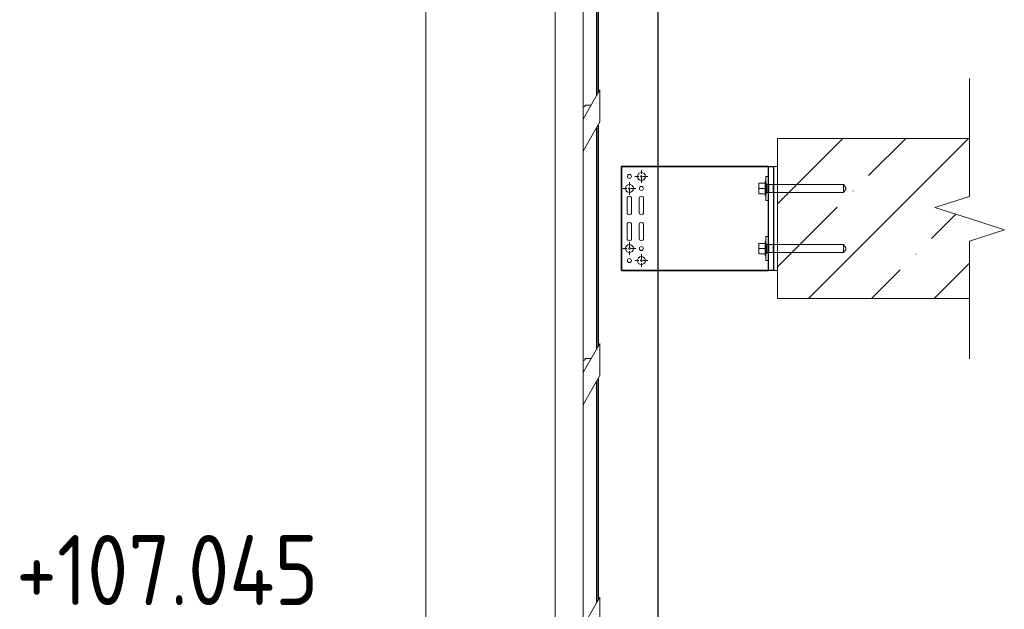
# Model space of a CAD drawing. Header units: millimetres. Extents: x 4014441 to 4046114, y 2378 to 8335946.
# Tile 28 of 71: x 4044203 to 4045433, y 107192 to 107928. Entities that reach past the tile are written whole.
import ezdxf

# ---------------------------------------------------------------- set-up
doc = ezdxf.new("R2010")
doc.units = ezdxf.units.MM
doc.linetypes.add('Осевая линия 1', pattern=[31.75, 6.35, -4.75, 15.9, -4.75])
for name, color, linetype, lineweight in [('Высотные отметки', 7, 'Continuous', 9), ('Обобщенные модели', 7, 'Continuous', 18), ('Типовые аннотации', 7, 'Continuous', 18), ('Тонкие линии', 7, 'Continuous', 18), ('Фрагменты', 7, 'Continuous', 9), ('Элементы узлов', 7, 'Continuous', 18)]:
    doc.layers.add(name, color=color, linetype=linetype, lineweight=lineweight)
doc.styles.add('GOST Common_2', font='GOST_Common.ttf', dxfattribs={"width": 0.9, "height": 87.5})

# ---------------------------------------------------------------- blocks, each defined once
blk = doc.blocks.new('HILTI_s_Композит_тип_Ко - Тип КоБ D2-21033981-Разрез 10-10')
at = {"layer": 'Обобщенные модели'}
for p, q in [((8834140.2, 108240.4), (8834140.3, 108240.4)), ((8834144.3, 108240.4), (8834140.3, 108240.4)), ((8834140.3, 108240.4), (8834140.3, 108205.4)), ((8834144.3, 108201.4), (8834144.3, 108240.4)), ((8834090.2, 108205.4), (8834090.3, 108205.4)), ((8834140.3, 108205.4), (8834090.3, 108205.4)), ((8834090.3, 108205.4), (8834090.3, 107045.4)), ((8834125.3, 107135.4), (8834125.3, 108201.4)), ((8834125.3, 108201.4), (8834144.3, 108201.4)), ((8834094.3, 107049.4), (8834094.3, 107135.4)), ((8834094.3, 107135.4), (8834125.3, 107135.4)), ((8834090.2, 107045.4), (8834090.3, 107045.4)), ((8834090.3, 107045.4), (8834140.3, 107045.4)), ((8834140.3, 107049.4), (8834094.3, 107049.4)), ((8834140.3, 107045.4), (8834140.3, 107049.4))]:
    blk.add_line(p, q, dxfattribs=at)
blk = doc.blocks.new('HILTI_s_Профиль_MFT-RP - Усиленный профиль MFT-RP-58 77x50 L-V266-Разрез 10-10')
at = {"layer": 'Обобщенные модели', "lineweight": 25}
for p, q in [((8834219.1, 107745), (8834219.1, 108276.5)), ((8834144.1, 108113.4), (8834144.1, 107836.8)), ((8834142.1, 108109.9), (8834142.1, 107833.3)), ((8834142.1, 107793.2), (8834142.1, 107516.6)), ((8834144.1, 107796.7), (8834144.1, 107520.1)), ((8834219.1, 106642.5), (8834219.1, 107615)), ((8834142.1, 107476.6), (8834142.1, 107200)), ((8834144.1, 107480), (8834144.1, 107203.4))]:
    blk.add_line(p, q, dxfattribs=at)
at = {"layer": 'Обобщенные модели', "color": 254, "lineweight": 25, "true_color": 0xcccccc}
blk.add_line((8834219.1, 107615), (8834219.1, 107745), dxfattribs=at)
blk = doc.blocks.new('HILTI_s_Анкер_HRD-HF - HRD-HF 10x100-V267-Разрез 10-10')
at = {"layer": 'Обобщенные модели', "color": 254, "true_color": 0xcccccc}
for p, q in [((8834344.7, 107717.5), (8834344.7, 107724)), ((8834352.7, 107724), (8834344.7, 107724)), ((8834344.7, 107711), (8834344.7, 107717.5)), ((8834352.7, 107717.5), (8834344.7, 107717.5)), ((8834353.7, 107726.5), (8834352.7, 107726.5)), ((8834352.7, 107717.5), (8834352.7, 107726.2)), ((8834352.7, 107708.8), (8834352.7, 107717.5)), ((8834368.1, 107722.5), (8834356.7, 107722.5)), ((8834352.7, 107711), (8834344.7, 107711)), ((8834352.7, 107708.5), (8834353.7, 107708.5)), ((8834356.7, 107712.5), (8834368.1, 107712.5))]:
    blk.add_line(p, q, dxfattribs=at)
at = {"layer": 'Обобщенные модели', "color": 7, "true_color": 0xfcfcfc}
for p, q in [((8834353.7, 107723.9), (8834353.7, 107726.2)), ((8834353.7, 107722.5), (8834353.7, 107722.7)), ((8834353.7, 107708.8), (8834353.7, 107711.1))]:
    blk.add_line(p, q, dxfattribs=at)
at = {"layer": 'Обобщенные модели', "color": 7, "true_color": 0xf4f4f4}
for p, q in [((8834353.7, 107726.2), (8834353.7, 107717.5)), ((8834354.7, 107723.5), (8834353.7, 107723.5)), ((8834353.7, 107717.5), (8834353.7, 107708.8)), ((8834354.7, 107723.2), (8834354.7, 107717.5)), ((8834356.7, 107722.5), (8834354.7, 107722.5)), ((8834354.7, 107717.5), (8834354.7, 107711.8)), ((8834353.7, 107711.5), (8834354.7, 107711.5)), ((8834354.7, 107712.5), (8834356.7, 107712.5))]:
    blk.add_line(p, q, dxfattribs=at)
at = {"layer": 'Обобщенные модели'}
for p, q in [((8834450.7, 107722.5), (8834368.1, 107722.5)), ((8834453.7, 107718.6), (8834450.7, 107722.5)), ((8834450.7, 107722.5), (8834450.7, 107717.5)), ((8834450.7, 107717.5), (8834450.7, 107712.5)), ((8834450.7, 107712.5), (8834453.7, 107716.5)), ((8834453.7, 107718.6), (8834453.7, 107717.5)), ((8834453.7, 107717.5), (8834453.7, 107716.5)), ((8834368.1, 107712.5), (8834450.7, 107712.5))]:
    blk.add_line(p, q, dxfattribs=at)
blk = doc.blocks.new('HILTI_s_Анкер_HRD-HF - HRD-HF 10x100-V268-Разрез 10-10')
at = {"layer": 'Обобщенные модели', "color": 254, "true_color": 0xcccccc}
for p, q in [((8834344.7, 107642.5), (8834344.7, 107649)), ((8834352.7, 107649), (8834344.7, 107649)), ((8834353.7, 107651.5), (8834352.7, 107651.5)), ((8834352.7, 107642.5), (8834352.7, 107651.2)), ((8834368.1, 107647.5), (8834356.7, 107647.5)), ((8834344.7, 107636), (8834344.7, 107642.5)), ((8834352.7, 107642.5), (8834344.7, 107642.5)), ((8834352.7, 107636), (8834344.7, 107636)), ((8834352.7, 107640.2), (8834352.7, 107642.5)), ((8834352.7, 107633.8), (8834352.7, 107640.2)), ((8834352.7, 107633.5), (8834353.7, 107633.5)), ((8834356.7, 107637.5), (8834368.1, 107637.5))]:
    blk.add_line(p, q, dxfattribs=at)
at = {"layer": 'Обобщенные модели', "color": 7, "true_color": 0xfcfcfc}
for p, q in [((8834353.7, 107648.9), (8834353.7, 107651.2)), ((8834353.7, 107646.3), (8834353.7, 107647.7)), ((8834353.7, 107633.8), (8834353.7, 107636.1))]:
    blk.add_line(p, q, dxfattribs=at)
at = {"layer": 'Обобщенные модели', "color": 7, "true_color": 0xf4f4f4}
for p, q in [((8834353.7, 107651.2), (8834353.7, 107642.5)), ((8834354.7, 107648.5), (8834353.7, 107648.5)), ((8834354.7, 107648.2), (8834354.7, 107642.5)), ((8834356.7, 107647.5), (8834354.7, 107647.5)), ((8834353.7, 107642.5), (8834353.7, 107633.8)), ((8834353.7, 107636.5), (8834354.7, 107636.5)), ((8834354.7, 107642.5), (8834354.7, 107636.8)), ((8834354.7, 107637.5), (8834356.7, 107637.5))]:
    blk.add_line(p, q, dxfattribs=at)
at = {"layer": 'Обобщенные модели'}
for p, q in [((8834450.7, 107647.5), (8834368.1, 107647.5)), ((8834453.7, 107643.6), (8834450.7, 107647.5)), ((8834450.7, 107647.5), (8834450.7, 107642.5)), ((8834453.7, 107643.6), (8834453.7, 107642.5)), ((8834368.1, 107637.5), (8834450.7, 107637.5)), ((8834450.7, 107642.5), (8834450.7, 107637.5)), ((8834450.7, 107637.5), (8834453.7, 107641.5)), ((8834453.7, 107642.5), (8834453.7, 107641.5))]:
    blk.add_line(p, q, dxfattribs=at)
blk = doc.blocks.new('HILTI_s_Кронштейн_MFT-RB_L - Усиленный кронштейн MFT-RB 190 L-V269-Разрез 10-10')
at = {"layer": 'Обобщенные модели', "lineweight": 25}
for p, q in [((8834173.1, 107745), (8834363.1, 107745)), ((8834173.1, 107745), (8834173.1, 107615)), ((8834363.1, 107615), (8834173.1, 107615))]:
    blk.add_line(p, q, dxfattribs=at)
at = {"layer": 'Обобщенные модели', "color": 254, "lineweight": 25, "true_color": 0xcccccc}
for p, q in [((8834173.1, 107615), (8834173.1, 107745)), ((8834356.7, 107745), (8834173.1, 107745)), ((8834356.7, 107745), (8834219.1, 107745)), ((8834356.7, 107732.5), (8834356.7, 107745)), ((8834356.7, 107745), (8834363.1, 107745)), ((8834356.7, 107615), (8834356.7, 107745)), ((8834363.1, 107745), (8834363.1, 107615)), ((8834356.7, 107657.5), (8834356.7, 107702.5)), ((8834356.7, 107615), (8834356.7, 107627.5)), ((8834173.1, 107615), (8834356.7, 107615)), ((8834219.1, 107615), (8834356.7, 107615)), ((8834363.1, 107615), (8834356.7, 107615))]:
    blk.add_line(p, q, dxfattribs=at)
at = {"layer": 'Обобщенные модели', "color": 7, "lineweight": 25, "true_color": 0xf4f4f4}
for p, q in [((8834219.1, 107745), (8834356.7, 107745)), ((8834363.1, 107745), (8834363.1, 107724)), ((8834356.7, 107723), (8834356.7, 107732.5)), ((8834356.7, 107723), (8834356.7, 107712)), ((8834363.1, 107723), (8834363.1, 107722.5)), ((8834363.1, 107712), (8834363.1, 107723)), ((8834356.7, 107702.5), (8834356.7, 107712)), ((8834363.1, 107712.5), (8834363.1, 107712)), ((8834363.1, 107711), (8834363.1, 107649)), ((8834356.7, 107648), (8834356.7, 107657.5)), ((8834356.7, 107648), (8834356.7, 107637)), ((8834363.1, 107648), (8834363.1, 107647.5)), ((8834363.1, 107637), (8834363.1, 107648)), ((8834356.7, 107627.5), (8834356.7, 107637)), ((8834363.1, 107637.5), (8834363.1, 107637)), ((8834363.1, 107636), (8834363.1, 107615)), ((8834356.7, 107615), (8834219.1, 107615))]:
    blk.add_line(p, q, dxfattribs=at)
at = {"layer": 'Обобщенные модели', "color": 7, "lineweight": 25, "true_color": 0xfcfcfc}
for p, q in [((8834356.7, 107722.8), (8834356.7, 107723)), ((8834356.7, 107722.5), (8834356.7, 107722.8)), ((8834363.1, 107723.8), (8834363.1, 107723.1)), ((8834356.7, 107712), (8834356.7, 107712.5)), ((8834363.1, 107711.9), (8834363.1, 107711.4)), ((8834356.7, 107647.8), (8834356.7, 107648)), ((8834356.7, 107647.5), (8834356.7, 107647.8)), ((8834363.1, 107648.8), (8834363.1, 107648.1)), ((8834356.7, 107637.2), (8834356.7, 107637.5)), ((8834356.7, 107637), (8834356.7, 107637.2)), ((8834363.1, 107636.9), (8834363.1, 107636.2))]:
    blk.add_line(p, q, dxfattribs=at)
at = {"layer": 'Обобщенные модели', "color": 7, "lineweight": 25, "true_color": 0xfefefe}
for p, q in [((8834356.7, 107722.5), (8834356.7, 107722.8)), ((8834363.1, 107722.8), (8834363.1, 107722.5)), ((8834356.7, 107712.2), (8834356.7, 107712.5)), ((8834363.1, 107712.5), (8834363.1, 107712.2)), ((8834356.7, 107647.5), (8834356.7, 107647.8)), ((8834363.1, 107647.8), (8834363.1, 107647.5)), ((8834356.7, 107637.2), (8834356.7, 107637.5)), ((8834363.1, 107637.5), (8834363.1, 107637.2))]:
    blk.add_line(p, q, dxfattribs=at)
at = {"layer": 'Элементы узлов'}
for p, q in [((8834173.1, 107745), (8834188.1, 107745)), ((8834173.1, 107745), (8834173.1, 107615)), ((8834180.4, 107687.5), (8834180.4, 107705)), ((8834185.9, 107705), (8834185.9, 107687.5)), ((8834195.4, 107687.5), (8834195.4, 107705)), ((8834200.9, 107705), (8834200.9, 107687.5)), ((8834180.4, 107672.5), (8834180.4, 107655)), ((8834185.9, 107655), (8834185.9, 107672.5)), ((8834195.4, 107672.5), (8834195.4, 107655)), ((8834200.9, 107655), (8834200.9, 107672.5)), ((8834173.1, 107615), (8834188.1, 107615))]:
    blk.add_line(p, q, dxfattribs=at)
at = {"layer": 'Элементы узлов', "color": 1, "linetype": 'Осевая линия 1', "true_color": 0xff0000}
for p, q in [((8834206.1, 107732.5), (8834190, 107732.5)), ((8834198.1, 107724.5), (8834198.1, 107740.5)), ((8834191.1, 107717.5), (8834175, 107717.5)), ((8834183.1, 107709.5), (8834183.1, 107725.5)), ((8834183.1, 107650.5), (8834183.1, 107634.5)), ((8834191.1, 107642.5), (8834175, 107642.5)), ((8834198.1, 107635.5), (8834198.1, 107619.5)), ((8834206.1, 107627.5), (8834190, 107627.5))]:
    blk.add_line(p, q, dxfattribs=at)
at = {"layer": 'Элементы узлов'}
for centre, radius in [((8834183.1, 107732.5), 2.5), ((8834198.1, 107732.5), 5), ((8834198.1, 107732.5), 1), ((8834183.1, 107717.5), 5), ((8834183.1, 107717.5), 1), ((8834198.1, 107717.5), 2.5), ((8834183.1, 107642.5), 5), ((8834183.1, 107642.5), 1), ((8834198.1, 107642.5), 2.5), ((8834198.1, 107627.5), 5), ((8834183.1, 107627.5), 2.5), ((8834198.1, 107627.5), 1)]:
    blk.add_circle(centre, radius, dxfattribs=at)
for centre, start, end in [((8834183.1, 107705), 90, 180), ((8834183.1, 107705), 90, 180), ((8834183.1, 107705), 90, 180), ((8834183.1, 107705), 90, 180), ((8834183.1, 107705), 90, 180), ((8834183.1, 107705), 90, 180), ((8834183.1, 107705), 0, 90), ((8834183.1, 107705), 0, 90), ((8834183.1, 107705), 0, 90), ((8834183.1, 107705), 0, 90), ((8834183.1, 107705), 0, 90), ((8834183.1, 107705), 0, 90), ((8834198.1, 107705), 90, 180), ((8834198.1, 107705), 90, 180), ((8834198.1, 107705), 90, 180), ((8834198.1, 107705), 90, 180), ((8834198.1, 107705), 90, 180), ((8834198.1, 107705), 90, 180), ((8834198.1, 107705), 0, 90), ((8834198.1, 107705), 0, 90), ((8834198.1, 107705), 0, 90), ((8834198.1, 107705), 0, 90), ((8834198.1, 107705), 0, 90), ((8834198.1, 107705), 0, 90), ((8834183.1, 107687.5), 180, 270), ((8834183.1, 107687.5), 180, 270), ((8834183.1, 107687.5), 180, 270), ((8834183.1, 107687.5), 180, 270), ((8834183.1, 107687.5), 180, 270), ((8834183.1, 107687.5), 270, 0), ((8834183.1, 107687.5), 270, 0), ((8834183.1, 107687.5), 270, 0), ((8834183.1, 107687.5), 270, 0), ((8834183.1, 107687.5), 270, 0), ((8834198.1, 107687.5), 180, 270), ((8834198.1, 107687.5), 180, 270), ((8834198.1, 107687.5), 180, 270), ((8834198.1, 107687.5), 180, 270), ((8834198.1, 107687.5), 180, 270), ((8834198.1, 107687.5), 270, 0), ((8834198.1, 107687.5), 270, 0), ((8834198.1, 107687.5), 270, 0), ((8834198.1, 107687.5), 270, 0), ((8834198.1, 107687.5), 270, 0), ((8834183.1, 107672.5), 90, 180), ((8834183.1, 107672.5), 90, 180), ((8834183.1, 107672.5), 90, 180), ((8834183.1, 107672.5), 90, 180), ((8834183.1, 107672.5), 90, 180), ((8834183.1, 107672.5), 0, 90), ((8834183.1, 107672.5), 0, 90), ((8834183.1, 107672.5), 0, 90), ((8834183.1, 107672.5), 0, 90), ((8834183.1, 107672.5), 0, 90), ((8834198.1, 107672.5), 90, 180), ((8834198.1, 107672.5), 90, 180), ((8834198.1, 107672.5), 90, 180), ((8834198.1, 107672.5), 90, 180), ((8834198.1, 107672.5), 90, 180), ((8834198.1, 107672.5), 0, 90), ((8834198.1, 107672.5), 0, 90), ((8834198.1, 107672.5), 0, 90), ((8834198.1, 107672.5), 0, 90), ((8834198.1, 107672.5), 0, 90), ((8834183.1, 107655), 180, 270), ((8834183.1, 107655), 180, 270), ((8834183.1, 107655), 180, 270), ((8834183.1, 107655), 180, 270), ((8834183.1, 107655), 180, 270), ((8834183.1, 107655), 180, 270), ((8834183.1, 107655), 270, 0), ((8834183.1, 107655), 270, 0), ((8834183.1, 107655), 270, 0), ((8834183.1, 107655), 270, 0), ((8834183.1, 107655), 270, 0), ((8834183.1, 107655), 270, 0), ((8834198.1, 107655), 180, 270), ((8834198.1, 107655), 180, 270), ((8834198.1, 107655), 180, 270), ((8834198.1, 107655), 180, 270), ((8834198.1, 107655), 180, 270), ((8834198.1, 107655), 180, 270), ((8834198.1, 107655), 270, 0), ((8834198.1, 107655), 270, 0), ((8834198.1, 107655), 270, 0), ((8834198.1, 107655), 270, 0), ((8834198.1, 107655), 270, 0), ((8834198.1, 107655), 270, 0)]:
    blk.add_arc(centre, 2.75, start, end, dxfattribs=at)
blk = doc.blocks.new('HILTI_s_Термомост_MFT-RBI_L - Термомост MFT-RBI 58x130x5 L-V270-Разрез 10-10')
at = {"layer": 'Обобщенные модели', "color": 7, "true_color": 0xf4f4f4}
for p, q in [((8834363.1, 107745), (8834363.1, 107724)), ((8834363.1, 107723.8), (8834363.1, 107724)), ((8834363.1, 107724), (8834363.1, 107723.1)), ((8834363.1, 107723.1), (8834363.1, 107723.8)), ((8834363.1, 107723.1), (8834363.1, 107722.1)), ((8834363.1, 107722.1), (8834363.1, 107719.2)), ((8834363.1, 107719.2), (8834363.1, 107711.2)), ((8834368.1, 107722.5), (8834368.1, 107723.8)), ((8834363.1, 107711), (8834363.1, 107711.9)), ((8834363.1, 107711.2), (8834363.1, 107711)), ((8834363.1, 107711), (8834363.1, 107649)), ((8834368.1, 107711.4), (8834368.1, 107712.5)), ((8834363.1, 107648.1), (8834363.1, 107649)), ((8834363.1, 107649), (8834363.1, 107645.8)), ((8834363.1, 107645.8), (8834363.1, 107636)), ((8834368.1, 107647.5), (8834368.1, 107648.8)), ((8834363.1, 107636.2), (8834363.1, 107636.9)), ((8834363.1, 107636), (8834363.1, 107636.2)), ((8834363.1, 107636), (8834363.1, 107615)), ((8834368.1, 107636.2), (8834368.1, 107637.5))]:
    blk.add_line(p, q, dxfattribs=at)
at = {"layer": 'Обобщенные модели'}
for p, q in [((8834363.1, 107615), (8834363.1, 107745)), ((8834363.1, 107745), (8834368.1, 107745)), ((8834368.1, 107745), (8834368.1, 107615)), ((8834368.1, 107615), (8834363.1, 107615))]:
    blk.add_line(p, q, dxfattribs=at)
at = {"layer": 'Обобщенные модели', "color": 254, "true_color": 0xcccccc}
for p, q in [((8834368.1, 107745), (8834363.1, 107745)), ((8834368.1, 107724), (8834368.1, 107745)), ((8834368.1, 107722.1), (8834368.1, 107724)), ((8834368.1, 107724), (8834368.1, 107722.5)), ((8834368.1, 107719.2), (8834368.1, 107722.1)), ((8834368.1, 107711.2), (8834368.1, 107719.2)), ((8834368.1, 107712.5), (8834368.1, 107711)), ((8834368.1, 107711), (8834368.1, 107711.2)), ((8834368.1, 107649), (8834368.1, 107711)), ((8834368.1, 107636), (8834368.1, 107649)), ((8834368.1, 107649), (8834368.1, 107647.5)), ((8834368.1, 107637.5), (8834368.1, 107636.2)), ((8834368.1, 107636.2), (8834368.1, 107636)), ((8834368.1, 107615), (8834368.1, 107636)), ((8834368.1, 107615), (8834363.1, 107615))]:
    blk.add_line(p, q, dxfattribs=at)
at = {"layer": 'Обобщенные модели', "color": 7, "true_color": 0xfcfcfc}
for p, q in [((8834363.1, 107723.8), (8834363.1, 107723.1)), ((8834363.1, 107722.5), (8834363.1, 107722.9)), ((8834363.1, 107712.2), (8834363.1, 107712.5)), ((8834363.1, 107711.9), (8834363.1, 107711.4)), ((8834363.1, 107648.8), (8834363.1, 107648.1)), ((8834363.1, 107647.5), (8834363.1, 107647.9)), ((8834363.1, 107637.2), (8834363.1, 107637.5)), ((8834363.1, 107636.9), (8834363.1, 107636.2))]:
    blk.add_line(p, q, dxfattribs=at)
at = {"layer": 'Обобщенные модели', "color": 7, "true_color": 0xfefefe}
for p, q in [((8834363.1, 107722.8), (8834363.1, 107722.5)), ((8834363.1, 107712.5), (8834363.1, 107712.2)), ((8834363.1, 107647.8), (8834363.1, 107647.5)), ((8834363.1, 107637.5), (8834363.1, 107637.2))]:
    blk.add_line(p, q, dxfattribs=at)
blk = doc.blocks.new('HILTI_s_Шайба_MFT-BFW - Шайба MFT-BFW 30x40x3-V271-Разрез 10-10')
at = {"layer": 'Обобщенные модели', "color": 7, "true_color": 0xf4f4f4}
for p, q in [((8834353.7, 107732.5), (8834353.7, 107726.2)), ((8834353.7, 107732.5), (8834356.7, 107732.5)), ((8834356.7, 107723), (8834356.7, 107732.5)), ((8834356.7, 107722.3), (8834356.7, 107723)), ((8834356.7, 107723), (8834356.7, 107722.5)), ((8834356.7, 107721.4), (8834356.7, 107722.3)), ((8834356.7, 107718.9), (8834356.7, 107721.4)), ((8834356.7, 107717.5), (8834356.7, 107718.9)), ((8834356.7, 107714.8), (8834356.7, 107717.5)), ((8834353.7, 107708.8), (8834353.7, 107702.5)), ((8834356.7, 107713.6), (8834356.7, 107714.8)), ((8834356.7, 107712), (8834356.7, 107713.6)), ((8834356.7, 107712.5), (8834356.7, 107712)), ((8834356.7, 107702.5), (8834356.7, 107712)), ((8834356.7, 107702.5), (8834353.7, 107702.5))]:
    blk.add_line(p, q, dxfattribs=at)
at = {"layer": 'Обобщенные модели', "color": 254, "true_color": 0xcccccc}
for p, q in [((8834353.7, 107702.5), (8834353.7, 107732.5)), ((8834356.7, 107732.5), (8834353.7, 107732.5)), ((8834356.7, 107732.5), (8834356.7, 107702.5)), ((8834356.7, 107702.5), (8834353.7, 107702.5))]:
    blk.add_line(p, q, dxfattribs=at)
at = {"layer": 'Обобщенные модели', "color": 7, "true_color": 0xfcfcfc}
for p, q in [((8834353.7, 107721.4), (8834353.7, 107720.3)), ((8834353.7, 107720.3), (8834353.7, 107718.9)), ((8834353.7, 107718.9), (8834353.7, 107718.6)), ((8834353.7, 107716.4), (8834353.7, 107714.8)), ((8834353.7, 107714.8), (8834353.7, 107713.6)), ((8834353.7, 107711.1), (8834353.7, 107708.8))]:
    blk.add_line(p, q, dxfattribs=at)
at = {"layer": 'Обобщенные модели', "color": 7, "true_color": 0xfefefe}
for p, q in [((8834356.7, 107722.5), (8834356.7, 107722.8)), ((8834356.7, 107712.2), (8834356.7, 107712.5))]:
    blk.add_line(p, q, dxfattribs=at)
blk = doc.blocks.new('HILTI_s_Шайба_MFT-BFW - Шайба MFT-BFW 30x40x3-V272-Разрез 10-10')
at = {"layer": 'Обобщенные модели', "color": 7, "true_color": 0xf4f4f4}
for p, q in [((8834353.7, 107657.5), (8834353.7, 107651.2)), ((8834353.7, 107657.5), (8834356.7, 107657.5)), ((8834356.7, 107648), (8834356.7, 107657.5)), ((8834356.7, 107647.8), (8834356.7, 107648)), ((8834356.7, 107648), (8834356.7, 107647.8)), ((8834356.7, 107646.4), (8834356.7, 107647.8)), ((8834356.7, 107647.8), (8834356.7, 107647.5)), ((8834356.7, 107645.3), (8834356.7, 107646.4)), ((8834356.7, 107642.5), (8834356.7, 107645.3)), ((8834353.7, 107633.8), (8834353.7, 107627.5)), ((8834356.7, 107639.8), (8834356.7, 107642.5)), ((8834356.7, 107637.7), (8834356.7, 107639.8)), ((8834356.7, 107637), (8834356.7, 107637.7)), ((8834356.7, 107637.5), (8834356.7, 107637)), ((8834356.7, 107627.5), (8834356.7, 107637)), ((8834356.7, 107627.5), (8834353.7, 107627.5))]:
    blk.add_line(p, q, dxfattribs=at)
at = {"layer": 'Обобщенные модели', "color": 254, "true_color": 0xcccccc}
for p, q in [((8834353.7, 107627.5), (8834353.7, 107657.5)), ((8834356.7, 107657.5), (8834353.7, 107657.5)), ((8834356.7, 107657.5), (8834356.7, 107627.5)), ((8834356.7, 107627.5), (8834353.7, 107627.5))]:
    blk.add_line(p, q, dxfattribs=at)
at = {"layer": 'Обобщенные модели', "color": 7, "true_color": 0xfcfcfc}
for p, q in [((8834353.7, 107646.4), (8834353.7, 107643.6)), ((8834353.7, 107641.4), (8834353.7, 107638.6)), ((8834353.7, 107635), (8834353.7, 107633.8))]:
    blk.add_line(p, q, dxfattribs=at)
at = {"layer": 'Обобщенные модели', "color": 7, "true_color": 0xfefefe}
for p, q in [((8834356.7, 107647.5), (8834356.7, 107647.8)), ((8834356.7, 107637.2), (8834356.7, 107637.5))]:
    blk.add_line(p, q, dxfattribs=at)
blk = doc.blocks.new('HILTI_s_Кронштейн_MFT-RB_L - Усиленный кронштейн MFT-RB 190 L-V274-Разрез 10-10')
at = {"layer": 'Обобщенные модели', "color": 7, "lineweight": 25, "true_color": 0xf4f4f4}
for p, q in [((8834219.1, 107745), (8834356.7, 107745)), ((8834356.7, 107615), (8834219.1, 107615))]:
    blk.add_line(p, q, dxfattribs=at)
at = {"layer": 'Обобщенные модели', "color": 254, "lineweight": 25, "true_color": 0xcccccc}
for p, q in [((8834356.7, 107745), (8834363.1, 107745)), ((8834363.1, 107615), (8834356.7, 107615))]:
    blk.add_line(p, q, dxfattribs=at)
at = {"layer": 'Обобщенные модели', "color": 7, "lineweight": 25, "true_color": 0xfcfcfc}
for p, q in [((8834363.1, 107745), (8834363.1, 107724)), ((8834363.1, 107711), (8834363.1, 107649)), ((8834363.1, 107636), (8834363.1, 107615))]:
    blk.add_line(p, q, dxfattribs=at)
at = {"layer": 'Обобщенные модели', "color": 7, "lineweight": 25, "true_color": 0xfefefe}
for p, q in [((8834363.1, 107723.8), (8834363.1, 107723.1)), ((8834363.1, 107722.8), (8834363.1, 107722.5)), ((8834363.1, 107712.5), (8834363.1, 107712.2)), ((8834363.1, 107711.9), (8834363.1, 107711.4)), ((8834363.1, 107648.8), (8834363.1, 107648.1)), ((8834363.1, 107647.8), (8834363.1, 107647.5)), ((8834363.1, 107637.5), (8834363.1, 107637.2)), ((8834363.1, 107636.9), (8834363.1, 107636.2))]:
    blk.add_line(p, q, dxfattribs=at)
blk = doc.blocks.new('HILTI_s_Термомост_MFT-RBI_L - Термомост MFT-RBI 58x130x5 L-V275-Разрез 10-10')
at = {"layer": 'Обобщенные модели', "color": 7, "true_color": 0xf4f4f4}
for p, q in [((8834363.1, 107724), (8834363.1, 107745)), ((8834368.1, 107723.8), (8834368.1, 107722.5)), ((8834363.1, 107649), (8834363.1, 107711)), ((8834368.1, 107712.5), (8834368.1, 107711.4)), ((8834368.1, 107648.8), (8834368.1, 107647.5)), ((8834363.1, 107615), (8834363.1, 107636)), ((8834368.1, 107637.5), (8834368.1, 107636.2))]:
    blk.add_line(p, q, dxfattribs=at)
at = {"layer": 'Обобщенные модели', "color": 254, "true_color": 0xcccccc}
for p, q in [((8834363.1, 107745), (8834368.1, 107745)), ((8834368.1, 107745), (8834368.1, 107724)), ((8834368.1, 107711), (8834368.1, 107649)), ((8834368.1, 107636), (8834368.1, 107615)), ((8834368.1, 107615), (8834363.1, 107615))]:
    blk.add_line(p, q, dxfattribs=at)
at = {"layer": 'Обобщенные модели', "color": 7, "true_color": 0xfcfcfc}
for p, q in [((8834363.1, 107723.1), (8834363.1, 107723.8)), ((8834363.1, 107711.4), (8834363.1, 107711.9)), ((8834363.1, 107648.1), (8834363.1, 107648.8)), ((8834363.1, 107636.2), (8834363.1, 107636.9))]:
    blk.add_line(p, q, dxfattribs=at)
at = {"layer": 'Обобщенные модели', "color": 7, "true_color": 0xfefefe}
for p, q in [((8834363.1, 107722.5), (8834363.1, 107722.8)), ((8834363.1, 107712.2), (8834363.1, 107712.5)), ((8834363.1, 107647.5), (8834363.1, 107647.8)), ((8834363.1, 107637.2), (8834363.1, 107637.5))]:
    blk.add_line(p, q, dxfattribs=at)
blk = doc.blocks.new('HILTI_s_Салазка_MFT-CCF - Салазка MFT-CCF S58-7804795-Разрез 10-10')
at = {"layer": 'Обобщенные модели'}
for p, q in [((8834146.4, 107207.4), (8834140.1, 107196.5)), ((8834146.4, 107207.4), (8834146.4, 107167.4)), ((8834140.1, 107196.5), (8834125.3, 107170.9)), ((8834125.3, 107170.9), (8834125.3, 107130.8)), ((8834140.1, 107156.4), (8834146.4, 107167.4)), ((8834125.3, 107130.8), (8834140.1, 107156.4)), ((8834124.5, 107135.4), (8834124.5, 107129.4))]:
    blk.add_line(p, q, dxfattribs=at)
at = {"layer": 'Обобщенные модели', "flags": 128}
blk.add_lwpolyline([(8834124.5, 107129.4), (8834124.5, 107129.4), (8834124.6, 107129.5), (8834124.7, 107129.6), (8834124.8, 107129.8), (8834124.9, 107130), (8834125, 107130.3), (8834125.2, 107130.5), (8834125.3, 107130.8)], dxfattribs=at)
blk = doc.blocks.new('HILTI_s_Салазка_MFT-CCF - Салазка MFT-CCF S58-V279-Разрез 10-10')
at = {"layer": 'Обобщенные модели'}
for p, q in [((8834146.4, 108157.4), (8834140.1, 108146.5)), ((8834146.4, 108157.4), (8834146.4, 108117.4)), ((8834140.1, 108146.5), (8834125.3, 108120.9)), ((8834125.3, 108120.9), (8834125.3, 108080.8)), ((8834140.1, 108106.4), (8834146.4, 108117.4)), ((8834125.3, 108080.8), (8834140.1, 108106.4))]:
    blk.add_line(p, q, dxfattribs=at)
blk = doc.blocks.new('HILTI_as_Соединитель_MFT-CCU_Заклепка_БезГрафики - Соединитель MFT-CCU Заклепка БезГрафики-21018214-Разрез 10-10')
at = {"layer": 'Обобщенные модели'}
blk.add_line((8834135.5, 107188.4), (8834127.9, 107188.4), dxfattribs=at)
for centre, radius, start, end in [((8834125.3, 107188.4), 2.63, 270, 360), ((8834125.4, 107171.9), 1.5, 45, 90)]:
    blk.add_arc(centre, radius, start, end, dxfattribs=at)
blk = doc.blocks.new('HILTI_Линия_Разрыва - Тип 1-21019400-Разрез 10-10')
at = {"layer": 'Элементы узлов'}
for p, q in [((8834608.1, 111080), (8834608.1, 111007.5)), ((8834608.1, 110951.8), (8834608.1, 110880))]:
    blk.add_line(p, q, dxfattribs=at)

msp = doc.modelspace()

# ---------------------------------------------------------------- hatches: boundary and pattern name
at = {"layer": 'Элементы узлов'}
h = msp.add_hatch(dxfattribs=at)
h.set_pattern_fill('FP_3', color=256, style=0, pattern_type=2)
h.set_pattern_definition([(45, (4045165.49, 59624.74), (-78.57724, 78.57724), []), (45, (4045244.07, 59624.74), (-78.57724, 78.57724), [138.906, -27.781, 0.8382, -26.943])])
h.paths.add_polyline_path([(4045149.9, 107580), (4045389.9, 107580), (4045389.9, 107651.8), (4045370.3, 107651.8), (4045370.3, 107680), (4045389.9, 107680), (4045346.6, 107693.8), (4045389.9, 107707.5), (4045389.9, 107780), (4045149.9, 107780), (4045149.9, 107591.3)])

# ---------------------------------------------------------------- linework, layer by layer
at = {"layer": 'Типовые аннотации', "lineweight": 9}
for p, q in [((4045389.9, 107780), (4045389.9, 107855)), ((4045389.9, 107707.5), (4045346.6, 107693.8)), ((4045346.6, 107693.8), (4045389.9, 107680)), ((4045433.3, 107665.9), (4045389.9, 107680)), ((4045389.9, 107651.8), (4045433.3, 107665.9)), ((4045389.9, 107580), (4045389.9, 107505))]:
    msp.add_line(p, q, dxfattribs=at)
at = {"layer": 'Тонкие линии'}
for p, q in [((4045389.9, 107780), (4045149.9, 107780)), ((4045149.9, 107780), (4045149.9, 107580)), ((4045149.9, 107580), (4045389.9, 107580))]:
    msp.add_line(p, q, dxfattribs=at)
at = {"layer": 'Фрагменты'}
msp.add_line((4044710.8, 108345.6), (4044710.8, 106930.8), dxfattribs=at)

# ---------------------------------------------------------------- block references
at = {"layer": 'Обобщенные модели'}
for name, p in [('HILTI_s_Профиль_MFT-RP - Усиленный профиль MFT-RP-58 77x50 L-V266-Разрез 10-10', (-4789218.2, 0)), ('HILTI_s_Композит_тип_Ко - Тип КоБ D2-21033981-Разрез 10-10', (-4789218.2, 0)), ('HILTI_s_Салазка_MFT-CCF - Салазка MFT-CCF S58-V279-Разрез 10-10', (-4789218.2, -316.7)), ('HILTI_as_Соединитель_MFT-CCU_Заклепка_БезГрафики - Соединитель MFT-CCU Заклепка БезГрафики-21018214-Разрез 10-10', (-4789218.2, 633.3)), ('HILTI_s_Термомост_MFT-RBI_L - Термомост MFT-RBI 58x130x5 L-V270-Разрез 10-10', (-4789218.2, 0)), ('HILTI_s_Салазка_MFT-CCF - Салазка MFT-CCF S58-V279-Разрез 10-10', (-4789218.2, -633.3)), ('HILTI_as_Соединитель_MFT-CCU_Заклепка_БезГрафики - Соединитель MFT-CCU Заклепка БезГрафики-21018214-Разрез 10-10', (-4789218.2, 316.7)), ('HILTI_s_Салазка_MFT-CCF - Салазка MFT-CCF S58-7804795-Разрез 10-10', (-4789218.2, 0))]:
    msp.add_blockref(name, p, dxfattribs=at)
at = {"layer": 'Обобщенные модели', "color": 254, "true_color": 0xcccccc}
for name in ['HILTI_s_Кронштейн_MFT-RB_L - Усиленный кронштейн MFT-RB 190 L-V269-Разрез 10-10', 'HILTI_s_Кронштейн_MFT-RB_L - Усиленный кронштейн MFT-RB 190 L-V274-Разрез 10-10', 'HILTI_s_Термомост_MFT-RBI_L - Термомост MFT-RBI 58x130x5 L-V275-Разрез 10-10', 'HILTI_s_Шайба_MFT-BFW - Шайба MFT-BFW 30x40x3-V271-Разрез 10-10', 'HILTI_s_Шайба_MFT-BFW - Шайба MFT-BFW 30x40x3-V272-Разрез 10-10']:
    msp.add_blockref(name, (-4789218.2, 0), dxfattribs=at)
at = {"layer": 'Обобщенные модели', "color": 7, "true_color": 0xf4f4f4}
for name in ['HILTI_s_Анкер_HRD-HF - HRD-HF 10x100-V267-Разрез 10-10', 'HILTI_s_Анкер_HRD-HF - HRD-HF 10x100-V268-Разрез 10-10']:
    msp.add_blockref(name, (-4789218.2, 0), dxfattribs=at)
at = {"layer": 'Элементы узлов'}
msp.add_blockref('HILTI_Линия_Разрыва - Тип 1-21019400-Разрез 10-10', (-4789218.2, -3300), dxfattribs=at)

# ---------------------------------------------------------------- texts
at = {"layer": 'Высотные отметки', "lineweight": 18, "insert": (4044198.8, 107284.8), "char_height": 87.5, "width": 478.318, "attachment_point": 1, "line_spacing_factor": 1.022761, "style": 'GOST Common_2'}
msp.add_mtext('+107.045', dxfattribs=at)

doc.saveas('drawing.dxf')
